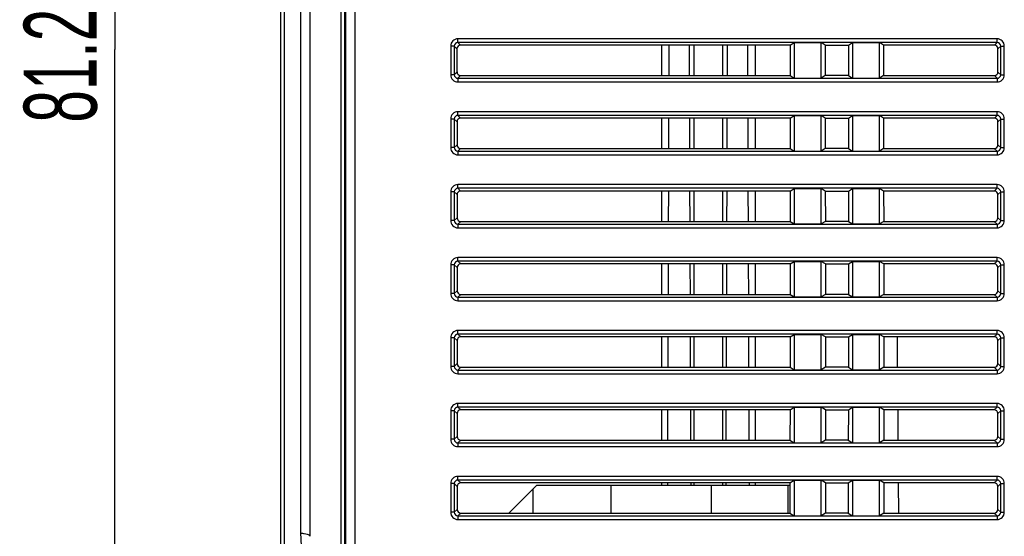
# Model space of a CAD drawing. Header units: millimetres. Extents: x 0 to 420, y 0 to 297.
# Tile 70 of 119: x 68 to 122, y 193 to 222. Entities that reach past the tile are written whole.
import ezdxf

# ---------------------------------------------------------------- set-up
doc = ezdxf.new("R2010")
doc.units = ezdxf.units.MM
doc.header["$LTSCALE"] = 23.1
doc.layers.get('0').update_dxf_attribs({"linetype": 'CONTINUOUS'})
doc.styles.get("Standard").update_dxf_attribs({"font": 'txt', "width": 0.6})
doc.dimstyles.new('DIMSTYLE_1', dxfattribs={"dimtxt": 4, "dimasz": 2.6, "dimexe": 1.2, "dimexo": 0.1, "dimgap": 1, "dimtad": 1, "dimzin": 0, "dimdsep": 46, "dimtxsty": 'Standard', "dimblk": '_FILLED', "dimblk1": '_FILLED', "dimblk2": '_FILLED', "dimcen": 0.09, "dimazin": 0, "dimtp": 0.01, "dimtm": 0.01, "dimtfac": 1, "dimtofl": 0, "dimtmove": 0, "dimatfit": 3, "dimldrblk": '_FILLED', "dimfxl": 1, "dimtolj": 1, "dimtzin": 0, "dimarcsym": 0})

# ---------------------------------------------------------------- blocks, each defined once
blk = doc.blocks.new('_FILLED')
at = {"color": 0, "linetype": 'ByBlock'}
blk.add_solid([(0, 0), (-1, 0.192), (-1, -0.192)], dxfattribs=at)
blk = doc.blocks.new('*D3')
at = {"color": 2, "linetype": 'Continuous', "transparency": 16777216}
for p, q in [((83.159, 260.709), (71.962, 260.709)), ((73.162, 260.709), (73.162, 220.109)), ((73.162, 179.509), (73.162, 220.109)), ((87.734, 179.509), (71.962, 179.509))]:
    blk.add_line(p, q, dxfattribs=at)
at = {"color": 2, "linetype": 'Continuous', "transparency": 16777216, "xscale": 2.6, "yscale": 2.6, "zscale": 2.6}
for p, rotation in [((73.162, 260.709), 90), ((73.162, 179.509), 270)]:
    blk.add_blockref('_FILLED', p, dxfattribs=dict(at, rotation=rotation))
at = {"color": 2, "linetype": 'Continuous', "transparency": 16777216, "insert": (68.162, 220.109), "char_height": 4, "width": 12, "attachment_point": 2, "rotation": 90, "line_spacing_factor": 0.9}
blk.add_mtext('81.20', dxfattribs=at)
blk = doc.blocks.new('*D4')
at = {"color": 2, "linetype": 'Continuous', "transparency": 16777216}
for p, q in [((83.159, 260.709), (63.962, 260.709)), ((65.162, 260.709), (65.162, 212.284)), ((65.162, 163.859), (65.162, 212.284)), ((97.847, 163.859), (63.962, 163.859))]:
    blk.add_line(p, q, dxfattribs=at)
at = {"color": 2, "linetype": 'Continuous', "transparency": 16777216, "xscale": 2.6, "yscale": 2.6, "zscale": 2.6}
for p, rotation in [((65.162, 260.709), 90), ((65.162, 163.859), 270)]:
    blk.add_blockref('_FILLED', p, dxfattribs=dict(at, rotation=rotation))
at = {"color": 2, "linetype": 'Continuous', "transparency": 16777216, "insert": (60.162, 212.284), "char_height": 4, "width": 12, "attachment_point": 2, "rotation": 90, "line_spacing_factor": 0.9}
blk.add_mtext('96.85', dxfattribs=at)

msp = doc.modelspace()

# ---------------------------------------------------------------- linework, layer by layer
at = {"color": 7, "linetype": 'Continuous'}
for p, q in [((82.262, 183.474), (82.262, 246.609)), ((82.462, 183.475), (82.462, 246.609)), ((83.357, 193.593), (83.357, 246.609)), ((83.857, 246.609), (83.857, 193.406)), ((85.563, 246.609), (85.563, 183.503)), ((85.763, 246.609), (85.763, 183.509)), ((85.817, 246.609), (85.817, 183.509)), ((86.317, 246.609), (86.317, 183.512)), ((91.978, 220.494), (91.978, 220.693)), ((121.547, 220.693), (91.978, 220.693)), ((91.978, 220.494), (92.125, 220.346)), ((121.547, 220.494), (91.978, 220.494)), ((110.2, 220.346), (92.125, 220.346)), ((103.15, 220.346), (103.15, 218.673)), ((103.548, 220.346), (103.542, 218.673)), ((104.683, 218.673), (104.677, 220.346)), ((104.912, 220.346), (104.912, 218.673)), ((106.512, 218.673), (106.512, 220.346)), ((106.748, 220.346), (106.742, 218.673)), ((107.883, 218.673), (107.877, 220.346)), ((108.274, 220.346), (108.275, 218.673)), ((110.2, 220.346), (110.42, 220.483)), ((110.2, 220.346), (110.2, 218.673)), ((110.42, 220.483), (110.42, 218.536)), ((110.42, 220.483), (111.905, 220.483)), ((111.905, 218.536), (111.905, 220.483)), ((112.124, 220.346), (111.905, 220.483)), ((112.124, 220.346), (112.125, 218.673)), ((112.124, 220.346), (113.4, 220.346)), ((113.4, 220.346), (113.62, 220.483)), ((113.4, 220.346), (113.4, 218.673)), ((113.62, 220.483), (113.62, 218.536)), ((113.62, 220.483), (115.105, 220.483)), ((115.105, 218.536), (115.105, 220.483)), ((115.324, 220.346), (115.105, 220.483)), ((115.324, 220.346), (115.325, 218.673)), ((121.4, 220.346), (115.324, 220.346)), ((121.547, 220.494), (121.4, 220.346)), ((121.547, 220.494), (121.547, 220.693)), ((91.579, 220.294), (91.579, 218.725)), ((91.778, 220.294), (91.579, 220.294)), ((91.778, 220.294), (91.778, 218.725)), ((91.778, 220.294), (91.926, 220.147)), ((91.926, 220.147), (91.926, 218.872)), ((121.746, 220.294), (121.599, 220.147)), ((121.599, 218.872), (121.599, 220.147)), ((121.746, 218.725), (121.746, 220.294)), ((121.746, 220.294), (121.946, 220.294)), ((121.946, 218.725), (121.946, 220.294)), ((91.778, 218.725), (91.579, 218.725)), ((91.778, 218.725), (91.926, 218.872)), ((121.746, 218.725), (121.599, 218.872)), ((121.746, 218.725), (121.946, 218.725)), ((91.978, 218.525), (92.125, 218.673)), ((91.978, 218.525), (91.978, 218.326)), ((91.978, 218.525), (121.547, 218.525)), ((91.978, 218.326), (121.547, 218.326)), ((92.125, 218.673), (110.2, 218.673)), ((110.2, 218.673), (110.42, 218.536)), ((110.42, 218.536), (111.905, 218.536)), ((112.125, 218.673), (111.905, 218.536)), ((113.4, 218.673), (112.125, 218.673)), ((113.4, 218.673), (113.62, 218.536)), ((113.62, 218.536), (115.105, 218.536)), ((115.325, 218.673), (115.105, 218.536)), ((115.325, 218.673), (121.4, 218.673)), ((121.547, 218.525), (121.4, 218.673)), ((121.547, 218.525), (121.547, 218.326)), ((91.978, 216.494), (91.978, 216.693)), ((121.547, 216.693), (91.978, 216.693)), ((121.547, 216.494), (121.547, 216.693)), ((91.579, 216.294), (91.579, 214.725)), ((91.778, 216.294), (91.579, 216.294)), ((91.778, 216.294), (91.778, 214.725)), ((91.778, 216.294), (91.927, 216.146)), ((91.927, 216.146), (91.927, 214.874)), ((91.978, 216.494), (92.126, 216.345)), ((121.547, 216.494), (91.978, 216.494)), ((110.198, 216.345), (92.126, 216.345)), ((103.148, 216.345), (103.148, 214.674)), ((103.534, 216.345), (103.528, 214.674)), ((104.697, 214.674), (104.691, 216.345)), ((104.912, 216.345), (104.912, 214.674)), ((106.512, 214.674), (106.512, 216.345)), ((106.734, 216.345), (106.728, 214.674)), ((107.897, 214.674), (107.891, 216.345)), ((108.276, 216.345), (108.277, 214.674)), ((110.198, 216.345), (110.42, 216.483)), ((110.198, 216.345), (110.198, 214.674)), ((110.42, 216.483), (110.42, 214.536)), ((110.42, 216.483), (111.905, 216.483)), ((111.905, 214.536), (111.905, 216.483)), ((112.126, 216.345), (111.905, 216.483)), ((112.126, 216.345), (112.127, 214.674)), ((112.126, 216.345), (113.398, 216.345)), ((113.398, 216.345), (113.62, 216.483)), ((113.398, 216.345), (113.398, 214.674)), ((113.62, 216.483), (113.62, 214.536)), ((113.62, 216.483), (115.105, 216.483)), ((115.105, 214.536), (115.105, 216.483)), ((115.326, 216.345), (115.105, 216.483)), ((115.326, 216.345), (115.327, 214.674)), ((121.399, 216.345), (115.326, 216.345)), ((121.547, 216.494), (121.399, 216.345)), ((121.746, 216.294), (121.598, 216.146)), ((121.598, 214.874), (121.598, 216.146)), ((121.746, 214.725), (121.746, 216.294)), ((121.746, 216.294), (121.946, 216.294)), ((121.946, 214.725), (121.946, 216.294)), ((91.778, 214.725), (91.579, 214.725)), ((91.778, 214.725), (91.927, 214.874)), ((91.978, 214.525), (92.126, 214.674)), ((91.978, 214.525), (91.978, 214.326)), ((91.978, 214.525), (121.547, 214.525)), ((92.126, 214.674), (110.198, 214.674)), ((110.198, 214.674), (110.42, 214.536)), ((110.42, 214.536), (111.905, 214.536)), ((112.127, 214.674), (111.905, 214.536)), ((113.398, 214.674), (112.127, 214.674)), ((113.398, 214.674), (113.62, 214.536)), ((113.62, 214.536), (115.105, 214.536)), ((115.327, 214.674), (115.105, 214.536)), ((115.327, 214.674), (121.398, 214.674)), ((121.547, 214.525), (121.398, 214.674)), ((121.547, 214.525), (121.547, 214.326)), ((121.746, 214.725), (121.598, 214.874)), ((121.746, 214.725), (121.946, 214.725)), ((91.978, 214.326), (121.547, 214.326)), ((91.579, 212.294), (91.579, 210.725)), ((91.778, 212.294), (91.579, 212.294)), ((91.778, 212.294), (91.778, 210.725)), ((91.778, 212.294), (91.928, 212.145)), ((91.978, 212.494), (91.978, 212.693)), ((121.547, 212.693), (91.978, 212.693)), ((91.978, 212.494), (92.127, 212.344)), ((121.547, 212.494), (91.978, 212.494)), ((110.196, 212.344), (92.127, 212.344)), ((103.146, 212.344), (103.146, 210.676)), ((103.52, 212.344), (103.514, 210.676)), ((104.711, 210.676), (104.705, 212.344)), ((104.912, 212.344), (104.912, 210.676)), ((106.512, 210.676), (106.512, 212.344)), ((106.72, 212.344), (106.714, 210.676)), ((107.911, 210.676), (107.905, 212.344)), ((108.278, 212.344), (108.279, 210.676)), ((110.196, 212.344), (110.42, 212.483)), ((110.196, 212.344), (110.196, 210.676)), ((110.42, 212.483), (110.42, 210.536)), ((110.42, 212.483), (111.905, 212.483)), ((111.905, 210.536), (111.905, 212.483)), ((112.128, 212.344), (111.905, 212.483)), ((112.128, 212.344), (112.129, 210.676)), ((112.128, 212.344), (113.396, 212.344)), ((113.396, 212.344), (113.62, 212.483)), ((113.396, 212.344), (113.396, 210.676)), ((113.62, 212.483), (113.62, 210.536)), ((113.62, 212.483), (115.105, 212.483)), ((115.105, 210.536), (115.105, 212.483)), ((115.328, 212.344), (115.105, 212.483)), ((115.328, 212.344), (115.329, 210.676)), ((121.398, 212.344), (115.328, 212.344)), ((121.547, 212.494), (121.398, 212.344)), ((121.547, 212.494), (121.547, 212.693)), ((121.746, 212.294), (121.597, 212.145)), ((121.746, 210.725), (121.746, 212.294)), ((121.746, 212.294), (121.946, 212.294)), ((121.946, 210.725), (121.946, 212.294)), ((91.928, 212.145), (91.928, 210.875)), ((121.596, 210.875), (121.597, 212.145)), ((91.778, 210.725), (91.579, 210.725)), ((91.778, 210.725), (91.928, 210.875)), ((91.978, 210.525), (92.128, 210.676)), ((92.128, 210.676), (110.196, 210.676)), ((110.196, 210.676), (110.42, 210.536)), ((112.129, 210.676), (111.905, 210.536)), ((113.396, 210.676), (112.129, 210.676)), ((113.396, 210.676), (113.62, 210.536)), ((115.329, 210.676), (115.105, 210.536)), ((115.329, 210.676), (121.397, 210.676)), ((121.547, 210.525), (121.397, 210.676)), ((121.746, 210.725), (121.596, 210.875)), ((121.746, 210.725), (121.946, 210.725)), ((91.978, 210.525), (91.978, 210.326)), ((91.978, 210.525), (121.547, 210.525)), ((91.978, 210.326), (121.547, 210.326)), ((110.42, 210.536), (111.905, 210.536)), ((113.62, 210.536), (115.105, 210.536)), ((121.547, 210.525), (121.547, 210.326)), ((91.978, 208.494), (91.978, 208.693)), ((121.547, 208.693), (91.978, 208.693)), ((91.978, 208.494), (92.128, 208.343)), ((121.547, 208.494), (91.978, 208.494)), ((110.194, 208.343), (110.42, 208.483)), ((110.42, 208.483), (110.42, 206.536)), ((110.42, 208.483), (111.905, 208.483)), ((111.905, 206.536), (111.905, 208.483)), ((112.13, 208.343), (111.905, 208.483)), ((113.394, 208.343), (113.62, 208.483)), ((113.62, 208.483), (113.62, 206.536)), ((113.62, 208.483), (115.105, 208.483)), ((115.105, 206.536), (115.105, 208.483)), ((115.33, 208.343), (115.105, 208.483)), ((121.547, 208.494), (121.396, 208.343)), ((121.547, 208.494), (121.547, 208.693)), ((91.579, 208.294), (91.579, 206.725)), ((91.778, 208.294), (91.579, 208.294)), ((91.778, 208.294), (91.778, 206.725)), ((91.778, 208.294), (91.929, 208.143)), ((91.929, 208.143), (91.93, 206.876)), ((110.194, 208.343), (92.128, 208.343)), ((103.144, 208.343), (103.144, 206.677)), ((103.506, 208.343), (103.5, 206.677)), ((104.725, 206.677), (104.719, 208.343)), ((104.912, 208.343), (104.912, 206.677)), ((106.512, 206.677), (106.512, 208.343)), ((106.706, 208.343), (106.7, 206.677)), ((107.925, 206.677), (107.919, 208.343)), ((108.28, 208.343), (108.281, 206.677)), ((110.194, 208.343), (110.194, 206.677)), ((112.13, 208.343), (112.131, 206.677)), ((112.13, 208.343), (113.394, 208.343)), ((113.394, 208.343), (113.394, 206.677)), ((115.33, 208.343), (115.331, 206.677)), ((121.396, 208.343), (115.33, 208.343)), ((121.595, 206.876), (121.596, 208.143)), ((121.746, 208.294), (121.596, 208.143)), ((121.746, 206.725), (121.746, 208.294)), ((121.746, 208.294), (121.946, 208.294)), ((121.946, 206.725), (121.946, 208.294)), ((91.778, 206.725), (91.93, 206.876)), ((121.746, 206.725), (121.595, 206.876)), ((91.778, 206.725), (91.579, 206.725)), ((91.978, 206.525), (92.129, 206.677)), ((91.978, 206.525), (91.978, 206.326)), ((91.978, 206.525), (121.547, 206.525)), ((91.978, 206.326), (121.547, 206.326)), ((92.129, 206.677), (110.194, 206.677)), ((110.194, 206.677), (110.42, 206.536)), ((110.42, 206.536), (111.905, 206.536)), ((112.131, 206.677), (111.905, 206.536)), ((113.394, 206.677), (112.131, 206.677)), ((113.394, 206.677), (113.62, 206.536)), ((113.62, 206.536), (115.105, 206.536)), ((115.331, 206.677), (115.105, 206.536)), ((115.331, 206.677), (121.396, 206.677)), ((121.547, 206.525), (121.396, 206.677)), ((121.547, 206.525), (121.547, 206.326)), ((121.746, 206.725), (121.946, 206.725)), ((91.978, 204.494), (91.978, 204.693)), ((121.547, 204.693), (91.978, 204.693)), ((121.547, 204.494), (121.547, 204.693)), ((91.579, 204.294), (91.579, 202.725)), ((91.778, 204.294), (91.579, 204.294)), ((91.778, 204.294), (91.778, 202.725)), ((91.778, 204.294), (91.93, 204.142)), ((91.93, 204.142), (91.931, 202.877)), ((91.978, 204.494), (92.13, 204.341)), ((121.547, 204.494), (91.978, 204.494)), ((110.193, 204.341), (92.13, 204.341)), ((103.143, 204.341), (103.142, 202.678)), ((103.492, 204.341), (103.486, 202.678)), ((104.739, 202.678), (104.733, 204.341)), ((104.912, 204.341), (104.912, 202.678)), ((106.512, 202.678), (106.512, 204.341)), ((106.692, 204.341), (106.686, 202.678)), ((107.939, 202.678), (107.933, 204.341)), ((108.282, 204.341), (108.283, 202.678)), ((110.193, 204.341), (110.192, 202.678)), ((110.193, 204.341), (110.42, 204.483)), ((110.42, 204.483), (110.42, 202.536)), ((110.42, 204.483), (111.905, 204.483)), ((111.905, 202.536), (111.905, 204.483)), ((112.132, 204.341), (111.905, 204.483)), ((112.132, 204.341), (112.133, 202.678)), ((112.132, 204.341), (113.393, 204.341)), ((113.393, 204.341), (113.392, 202.678)), ((113.393, 204.341), (113.62, 204.483)), ((113.62, 204.483), (113.62, 202.536)), ((113.62, 204.483), (115.105, 204.483)), ((115.105, 202.536), (115.105, 204.483)), ((115.332, 204.341), (115.105, 204.483)), ((115.332, 204.341), (115.333, 202.678)), ((121.395, 204.341), (115.332, 204.341)), ((116.095, 202.678), (116.081, 204.341)), ((121.547, 204.494), (121.395, 204.341)), ((121.746, 204.294), (121.594, 204.142)), ((121.594, 202.877), (121.594, 204.142)), ((121.746, 202.725), (121.746, 204.294)), ((121.746, 204.294), (121.946, 204.294)), ((121.946, 202.725), (121.946, 204.294)), ((91.778, 202.725), (91.579, 202.725)), ((91.778, 202.725), (91.931, 202.877)), ((91.978, 202.525), (92.13, 202.678)), ((91.978, 202.525), (91.978, 202.326)), ((91.978, 202.525), (121.547, 202.525)), ((92.13, 202.678), (110.192, 202.678)), ((110.192, 202.678), (110.42, 202.536)), ((110.42, 202.536), (111.905, 202.536)), ((112.133, 202.678), (111.905, 202.536)), ((113.392, 202.678), (112.133, 202.678)), ((113.392, 202.678), (113.62, 202.536)), ((113.62, 202.536), (115.105, 202.536)), ((115.333, 202.678), (115.105, 202.536)), ((115.333, 202.678), (121.395, 202.678)), ((121.547, 202.525), (121.395, 202.678)), ((121.547, 202.525), (121.547, 202.326)), ((121.746, 202.725), (121.594, 202.877)), ((121.746, 202.725), (121.946, 202.725)), ((91.978, 202.326), (121.547, 202.326)), ((91.978, 200.494), (91.978, 200.693)), ((121.547, 200.693), (91.978, 200.693)), ((91.978, 200.494), (92.131, 200.34)), ((121.547, 200.494), (91.978, 200.494)), ((110.191, 200.34), (110.42, 200.483)), ((110.42, 200.483), (110.42, 198.536)), ((110.42, 200.483), (111.905, 200.483)), ((111.905, 198.536), (111.905, 200.483)), ((112.134, 200.34), (111.905, 200.483)), ((113.391, 200.34), (113.62, 200.483)), ((113.62, 200.483), (113.62, 198.536)), ((113.62, 200.483), (115.105, 200.483)), ((115.105, 198.536), (115.105, 200.483)), ((115.334, 200.34), (115.105, 200.483)), ((121.547, 200.494), (121.394, 200.34)), ((121.547, 200.494), (121.547, 200.693)), ((91.579, 200.294), (91.579, 198.725)), ((91.778, 200.294), (91.579, 200.294)), ((91.778, 200.294), (91.778, 198.725)), ((91.778, 200.294), (91.932, 200.141)), ((91.932, 200.141), (91.932, 198.878)), ((110.191, 200.34), (92.131, 200.34)), ((103.141, 200.34), (103.14, 198.679)), ((103.478, 200.34), (103.472, 198.679)), ((104.752, 198.679), (104.747, 200.34)), ((104.912, 200.34), (104.912, 198.679)), ((106.512, 198.679), (106.512, 200.34)), ((106.678, 200.34), (106.672, 198.679)), ((107.952, 198.679), (107.947, 200.34)), ((108.284, 200.34), (108.285, 198.679)), ((110.191, 200.34), (110.19, 198.679)), ((112.134, 200.34), (112.135, 198.679)), ((112.134, 200.34), (113.391, 200.34)), ((113.391, 200.34), (113.39, 198.679)), ((115.334, 200.34), (115.335, 198.679)), ((121.394, 200.34), (115.334, 200.34)), ((116.13, 198.679), (116.116, 200.34)), ((121.746, 200.294), (121.593, 200.141)), ((121.593, 198.878), (121.593, 200.141)), ((121.746, 200.294), (121.946, 200.294)), ((121.746, 198.725), (121.746, 200.294)), ((121.946, 198.725), (121.946, 200.294)), ((91.778, 198.725), (91.932, 198.878)), ((121.746, 198.725), (121.593, 198.878)), ((91.778, 198.725), (91.579, 198.725)), ((91.978, 198.525), (92.131, 198.679)), ((91.978, 198.525), (91.978, 198.326)), ((91.978, 198.525), (121.547, 198.525)), ((91.978, 198.326), (121.547, 198.326)), ((92.131, 198.679), (110.19, 198.679)), ((110.19, 198.679), (110.42, 198.536)), ((110.42, 198.536), (111.905, 198.536)), ((112.135, 198.679), (111.905, 198.536)), ((113.39, 198.679), (112.135, 198.679)), ((113.39, 198.679), (113.62, 198.536)), ((113.62, 198.536), (115.105, 198.536)), ((115.335, 198.679), (115.105, 198.536)), ((115.335, 198.679), (121.393, 198.679)), ((121.547, 198.525), (121.393, 198.679)), ((121.547, 198.525), (121.547, 198.326)), ((121.746, 198.725), (121.946, 198.725)), ((91.978, 196.494), (91.978, 196.693)), ((121.547, 196.693), (91.978, 196.693)), ((121.547, 196.494), (121.547, 196.693)), ((91.579, 196.294), (91.579, 194.725)), ((91.778, 196.294), (91.579, 196.294)), ((91.778, 196.294), (91.778, 194.725)), ((91.778, 196.294), (91.933, 196.14)), ((91.933, 196.14), (91.933, 194.88)), ((91.978, 196.494), (92.132, 196.339)), ((121.547, 196.494), (91.978, 196.494)), ((110.189, 196.339), (92.132, 196.339)), ((96.302, 196.209), (94.773, 194.68)), ((96.302, 196.209), (110.189, 196.209)), ((100.373, 194.68), (100.377, 196.209)), ((103.139, 196.339), (103.139, 196.209)), ((103.464, 196.339), (103.464, 196.209)), ((104.761, 196.209), (104.761, 196.339)), ((104.912, 196.339), (104.912, 196.209)), ((105.863, 196.209), (105.859, 194.68)), ((106.512, 196.209), (106.512, 196.339)), ((106.664, 196.339), (106.664, 196.209)), ((107.961, 196.209), (107.961, 196.339)), ((108.286, 196.339), (108.286, 196.209)), ((110.063, 196.209), (110.063, 194.68)), ((110.189, 196.339), (110.188, 194.68)), ((110.189, 196.339), (110.42, 196.483)), ((110.42, 196.483), (110.42, 194.536)), ((110.42, 196.483), (111.905, 196.483)), ((111.905, 194.536), (111.905, 196.483)), ((112.136, 196.339), (111.905, 196.483)), ((112.136, 196.339), (112.137, 194.68)), ((112.136, 196.339), (113.389, 196.339)), ((113.389, 196.339), (113.388, 194.68)), ((113.389, 196.339), (113.62, 196.483)), ((113.62, 196.483), (113.62, 194.536)), ((113.62, 196.483), (115.105, 196.483)), ((115.336, 196.339), (115.105, 196.483)), ((115.105, 194.536), (115.105, 196.483)), ((121.393, 196.339), (115.336, 196.339)), ((115.336, 196.339), (115.337, 194.68)), ((116.165, 194.68), (116.15, 196.339)), ((121.547, 196.494), (121.393, 196.339)), ((121.591, 194.88), (121.592, 196.14)), ((121.746, 196.294), (121.592, 196.14)), ((121.746, 196.294), (121.946, 196.294)), ((121.746, 194.725), (121.746, 196.294)), ((121.946, 194.725), (121.946, 196.294)), ((96.103, 194.68), (96.103, 196.01)), ((91.778, 194.725), (91.579, 194.725)), ((91.778, 194.725), (91.933, 194.88)), ((91.978, 194.525), (92.133, 194.68)), ((91.978, 194.525), (91.978, 194.326)), ((91.978, 194.525), (121.547, 194.525)), ((92.133, 194.68), (110.188, 194.68)), ((110.188, 194.68), (110.42, 194.536)), ((110.42, 194.536), (111.905, 194.536)), ((112.137, 194.68), (111.905, 194.536)), ((113.388, 194.68), (112.137, 194.68)), ((113.388, 194.68), (113.62, 194.536)), ((113.62, 194.536), (115.105, 194.536)), ((115.337, 194.68), (115.105, 194.536)), ((115.337, 194.68), (121.392, 194.68)), ((121.547, 194.525), (121.392, 194.68)), ((121.547, 194.525), (121.547, 194.326)), ((121.746, 194.725), (121.591, 194.88)), ((121.746, 194.725), (121.946, 194.725)), ((91.978, 194.326), (121.547, 194.326)), ((83.487, 190.997), (83.357, 193.593))]:
    msp.add_line(p, q, dxfattribs=at)
for centre, major_axis, ratio, start_param, end_param in [((92.126, 220.146), (-0.14, 0.145), 0.992124, -0.762279, 0.800921), ((121.398, 220.146), (0.14, 0.145), 0.992124, -0.800921, 0.762279), ((92.127, 218.874), (0.145, 0.139), 0.992729, 2.380917, 3.944118), ((121.398, 218.874), (0.145, -0.139), 0.992729, -0.802525, 0.760675), ((92.128, 216.144), (-0.14, 0.145), 0.992124, -0.762279, 0.800921), ((121.397, 216.144), (0.14, 0.145), 0.992124, -0.800921, 0.762279), ((92.128, 214.875), (0.145, 0.139), 0.992729, 2.380917, 3.944118), ((121.397, 214.875), (0.145, -0.139), 0.992729, -0.802525, 0.760675), ((92.129, 212.143), (-0.14, 0.145), 0.992124, -0.762279, 0.800921), ((121.396, 212.143), (0.14, 0.145), 0.992124, -0.800921, 0.762279), ((92.129, 210.876), (0.145, 0.139), 0.992729, 2.380917, 3.944118), ((121.396, 210.876), (0.145, -0.139), 0.992729, -0.802525, 0.760675), ((92.13, 208.142), (-0.14, 0.145), 0.992124, -0.762279, 0.800921), ((121.395, 208.142), (0.14, 0.145), 0.992124, -0.800921, 0.762279), ((92.13, 206.877), (0.145, 0.139), 0.992729, 2.380917, 3.944118), ((121.394, 206.877), (0.145, -0.139), 0.992729, -0.802525, 0.760675), ((92.131, 204.141), (-0.14, 0.145), 0.992124, -0.762279, 0.800921), ((121.394, 204.141), (0.14, 0.145), 0.992124, -0.800921, 0.762279), ((92.132, 202.879), (0.145, 0.139), 0.992729, 2.380917, 3.944118), ((121.393, 202.879), (0.145, -0.139), 0.992729, -0.802525, 0.760675), ((92.132, 200.139), (-0.14, 0.145), 0.992124, -0.762279, 0.800921), ((121.392, 200.139), (0.14, 0.145), 0.992124, -0.800921, 0.762279), ((92.133, 198.88), (0.145, 0.139), 0.992729, 2.380917, 3.944118), ((121.392, 198.88), (0.145, -0.139), 0.992729, -0.802525, 0.760675), ((92.134, 196.138), (-0.14, 0.145), 0.992124, -0.762279, 0.800921), ((121.391, 196.138), (0.14, 0.145), 0.992124, -0.800921, 0.762279), ((92.134, 194.881), (0.145, 0.139), 0.992729, 2.380917, 3.944118), ((121.391, 194.881), (0.145, -0.139), 0.992729, -0.802525, 0.760675)]:
    msp.add_ellipse(centre, major_axis=major_axis, ratio=ratio, start_param=start_param, end_param=end_param, dxfattribs=at)
for points, knots in [([(91.978, 220.693), (91.876, 220.693), (91.664, 220.608), (91.579, 220.396), (91.579, 220.294)], [0, 0, 0, 0, 0.50004, 1, 1, 1, 1]), ([(91.978, 220.494), (91.927, 220.494), (91.82, 220.452), (91.778, 220.345), (91.778, 220.294)], [0, 0, 0, 0, 0.500042, 1, 1, 1, 1]), ([(121.946, 220.294), (121.946, 220.396), (121.861, 220.608), (121.649, 220.693), (121.547, 220.693)], [0, 0, 0, 0, 0.50004, 1, 1, 1, 1]), ([(121.746, 220.294), (121.747, 220.345), (121.705, 220.452), (121.598, 220.494), (121.547, 220.494)], [0, 0, 0, 0, 0.500042, 1, 1, 1, 1]), ([(91.579, 218.725), (91.579, 218.623), (91.664, 218.411), (91.876, 218.326), (91.978, 218.326)], [0, 0, 0, 0, 0.50004, 1, 1, 1, 1]), ([(91.778, 218.725), (91.778, 218.674), (91.82, 218.567), (91.927, 218.525), (91.978, 218.525)], [0, 0, 0, 0, 0.500042, 1, 1, 1, 1]), ([(121.547, 218.525), (121.598, 218.525), (121.705, 218.567), (121.747, 218.674), (121.746, 218.725)], [0, 0, 0, 0, 0.500042, 1, 1, 1, 1]), ([(121.547, 218.326), (121.649, 218.326), (121.861, 218.411), (121.946, 218.623), (121.946, 218.725)], [0, 0, 0, 0, 0.50004, 1, 1, 1, 1]), ([(91.978, 216.693), (91.876, 216.693), (91.664, 216.608), (91.579, 216.396), (91.579, 216.294)], [0, 0, 0, 0, 0.50004, 1, 1, 1, 1]), ([(121.946, 216.294), (121.946, 216.396), (121.861, 216.608), (121.649, 216.693), (121.547, 216.693)], [0, 0, 0, 0, 0.50004, 1, 1, 1, 1]), ([(91.978, 216.494), (91.927, 216.494), (91.82, 216.452), (91.778, 216.345), (91.778, 216.294)], [0, 0, 0, 0, 0.500042, 1, 1, 1, 1]), ([(121.746, 216.294), (121.747, 216.345), (121.705, 216.452), (121.598, 216.494), (121.547, 216.494)], [0, 0, 0, 0, 0.500042, 1, 1, 1, 1]), ([(91.579, 214.725), (91.579, 214.623), (91.664, 214.411), (91.876, 214.326), (91.978, 214.326)], [0, 0, 0, 0, 0.50004, 1, 1, 1, 1]), ([(91.778, 214.725), (91.778, 214.674), (91.82, 214.567), (91.927, 214.525), (91.978, 214.525)], [0, 0, 0, 0, 0.500042, 1, 1, 1, 1]), ([(121.547, 214.326), (121.649, 214.326), (121.861, 214.411), (121.946, 214.623), (121.946, 214.725)], [0, 0, 0, 0, 0.50004, 1, 1, 1, 1]), ([(121.547, 214.525), (121.598, 214.525), (121.705, 214.567), (121.747, 214.674), (121.746, 214.725)], [0, 0, 0, 0, 0.500042, 1, 1, 1, 1]), ([(91.978, 212.693), (91.876, 212.693), (91.664, 212.608), (91.579, 212.396), (91.579, 212.294)], [0, 0, 0, 0, 0.50004, 1, 1, 1, 1]), ([(91.978, 212.494), (91.927, 212.494), (91.82, 212.452), (91.778, 212.345), (91.778, 212.294)], [0, 0, 0, 0, 0.500042, 1, 1, 1, 1]), ([(121.946, 212.294), (121.946, 212.396), (121.861, 212.608), (121.649, 212.693), (121.547, 212.693)], [0, 0, 0, 0, 0.50004, 1, 1, 1, 1]), ([(121.746, 212.294), (121.747, 212.345), (121.705, 212.452), (121.598, 212.494), (121.547, 212.494)], [0, 0, 0, 0, 0.500042, 1, 1, 1, 1]), ([(91.579, 210.725), (91.579, 210.623), (91.664, 210.411), (91.876, 210.326), (91.978, 210.326)], [0, 0, 0, 0, 0.50004, 1, 1, 1, 1]), ([(91.778, 210.725), (91.778, 210.674), (91.82, 210.567), (91.927, 210.525), (91.978, 210.525)], [0, 0, 0, 0, 0.500042, 1, 1, 1, 1]), ([(121.547, 210.326), (121.649, 210.326), (121.861, 210.411), (121.946, 210.623), (121.946, 210.725)], [0, 0, 0, 0, 0.50004, 1, 1, 1, 1]), ([(121.547, 210.525), (121.598, 210.525), (121.705, 210.567), (121.747, 210.674), (121.746, 210.725)], [0, 0, 0, 0, 0.500042, 1, 1, 1, 1]), ([(91.978, 208.693), (91.876, 208.693), (91.664, 208.608), (91.579, 208.396), (91.579, 208.294)], [0, 0, 0, 0, 0.50004, 1, 1, 1, 1]), ([(91.978, 208.494), (91.927, 208.494), (91.82, 208.452), (91.778, 208.345), (91.778, 208.294)], [0, 0, 0, 0, 0.500042, 1, 1, 1, 1]), ([(121.946, 208.294), (121.946, 208.396), (121.861, 208.608), (121.649, 208.693), (121.547, 208.693)], [0, 0, 0, 0, 0.50004, 1, 1, 1, 1]), ([(121.746, 208.294), (121.747, 208.345), (121.705, 208.452), (121.598, 208.494), (121.547, 208.494)], [0, 0, 0, 0, 0.500042, 1, 1, 1, 1]), ([(91.579, 206.725), (91.579, 206.623), (91.664, 206.411), (91.876, 206.326), (91.978, 206.326)], [0, 0, 0, 0, 0.50004, 1, 1, 1, 1]), ([(91.778, 206.725), (91.778, 206.674), (91.82, 206.567), (91.927, 206.525), (91.978, 206.525)], [0, 0, 0, 0, 0.500042, 1, 1, 1, 1]), ([(121.547, 206.326), (121.649, 206.326), (121.861, 206.411), (121.946, 206.623), (121.946, 206.725)], [0, 0, 0, 0, 0.50004, 1, 1, 1, 1]), ([(121.547, 206.525), (121.598, 206.525), (121.705, 206.567), (121.747, 206.674), (121.746, 206.725)], [0, 0, 0, 0, 0.500042, 1, 1, 1, 1]), ([(91.978, 204.693), (91.876, 204.693), (91.664, 204.608), (91.579, 204.396), (91.579, 204.294)], [0, 0, 0, 0, 0.50004, 1, 1, 1, 1]), ([(121.946, 204.294), (121.946, 204.396), (121.861, 204.608), (121.649, 204.693), (121.547, 204.693)], [0, 0, 0, 0, 0.50004, 1, 1, 1, 1]), ([(91.978, 204.494), (91.927, 204.494), (91.82, 204.452), (91.778, 204.345), (91.778, 204.294)], [0, 0, 0, 0, 0.500042, 1, 1, 1, 1]), ([(121.746, 204.294), (121.747, 204.345), (121.705, 204.452), (121.598, 204.494), (121.547, 204.494)], [0, 0, 0, 0, 0.500042, 1, 1, 1, 1]), ([(91.579, 202.725), (91.579, 202.623), (91.664, 202.411), (91.876, 202.326), (91.978, 202.326)], [0, 0, 0, 0, 0.50004, 1, 1, 1, 1]), ([(91.778, 202.725), (91.778, 202.674), (91.82, 202.567), (91.927, 202.525), (91.978, 202.525)], [0, 0, 0, 0, 0.500042, 1, 1, 1, 1]), ([(121.547, 202.326), (121.649, 202.326), (121.861, 202.411), (121.946, 202.623), (121.946, 202.725)], [0, 0, 0, 0, 0.50004, 1, 1, 1, 1]), ([(121.547, 202.525), (121.598, 202.525), (121.705, 202.567), (121.747, 202.674), (121.746, 202.725)], [0, 0, 0, 0, 0.500042, 1, 1, 1, 1]), ([(91.978, 200.693), (91.876, 200.693), (91.664, 200.608), (91.579, 200.396), (91.579, 200.294)], [0, 0, 0, 0, 0.50004, 1, 1, 1, 1]), ([(91.978, 200.494), (91.927, 200.494), (91.82, 200.452), (91.778, 200.345), (91.778, 200.294)], [0, 0, 0, 0, 0.500042, 1, 1, 1, 1]), ([(121.946, 200.294), (121.946, 200.396), (121.861, 200.608), (121.649, 200.693), (121.547, 200.693)], [0, 0, 0, 0, 0.50004, 1, 1, 1, 1]), ([(121.746, 200.294), (121.747, 200.345), (121.705, 200.452), (121.598, 200.494), (121.547, 200.494)], [0, 0, 0, 0, 0.500042, 1, 1, 1, 1]), ([(91.579, 198.725), (91.579, 198.623), (91.664, 198.411), (91.876, 198.326), (91.978, 198.326)], [0, 0, 0, 0, 0.50004, 1, 1, 1, 1]), ([(91.778, 198.725), (91.778, 198.674), (91.82, 198.567), (91.927, 198.525), (91.978, 198.525)], [0, 0, 0, 0, 0.500042, 1, 1, 1, 1]), ([(121.547, 198.326), (121.649, 198.326), (121.861, 198.411), (121.946, 198.623), (121.946, 198.725)], [0, 0, 0, 0, 0.50004, 1, 1, 1, 1]), ([(121.547, 198.525), (121.598, 198.525), (121.705, 198.567), (121.747, 198.674), (121.746, 198.725)], [0, 0, 0, 0, 0.500042, 1, 1, 1, 1]), ([(91.978, 196.693), (91.876, 196.693), (91.664, 196.608), (91.579, 196.396), (91.579, 196.294)], [0, 0, 0, 0, 0.50004, 1, 1, 1, 1]), ([(121.946, 196.294), (121.946, 196.396), (121.861, 196.608), (121.649, 196.693), (121.547, 196.693)], [0, 0, 0, 0, 0.50004, 1, 1, 1, 1]), ([(91.978, 196.494), (91.927, 196.494), (91.82, 196.452), (91.778, 196.345), (91.778, 196.294)], [0, 0, 0, 0, 0.500042, 1, 1, 1, 1]), ([(121.746, 196.294), (121.747, 196.345), (121.705, 196.452), (121.598, 196.494), (121.547, 196.494)], [0, 0, 0, 0, 0.500042, 1, 1, 1, 1]), ([(91.579, 194.725), (91.579, 194.623), (91.664, 194.411), (91.876, 194.326), (91.978, 194.326)], [0, 0, 0, 0, 0.50004, 1, 1, 1, 1]), ([(91.778, 194.725), (91.778, 194.674), (91.82, 194.567), (91.927, 194.525), (91.978, 194.525)], [0, 0, 0, 0, 0.500042, 1, 1, 1, 1]), ([(121.547, 194.326), (121.649, 194.326), (121.861, 194.411), (121.946, 194.623), (121.946, 194.725)], [0, 0, 0, 0, 0.50004, 1, 1, 1, 1]), ([(121.547, 194.525), (121.598, 194.525), (121.705, 194.567), (121.747, 194.674), (121.746, 194.725)], [0, 0, 0, 0, 0.500042, 1, 1, 1, 1]), ([(83.357, 193.593), (83.421, 193.581), (83.543, 193.56), (83.705, 193.525), (83.853, 193.469), (83.857, 193.408)], [0, 0, 0, 0, 0.356713, 0.661812, 1, 1, 1, 1])]:
    msp.add_open_spline(points, degree=3, knots=knots, dxfattribs=at)

# ---------------------------------------------------------------- dimensions: what is measured, and where the dimension line sits
at = {"color": 2, "linetype": 'Continuous'}
for base, p1, p2, angle, picture, middle in [((65.162, 260.709), (97.947, 163.859), (83.259, 260.709), 90, '*D4', (65.162, 212.359)), ((73.162, 179.509), (83.259, 260.709), (87.834, 179.509), 270, '*D3', (73.162, 220.034))]:
    dim = msp.add_linear_dim(base=base, p1=p1, p2=p2, angle=angle, dimstyle='DIMSTYLE_1', dxfattribs=at)
    dim.commit()
    dim.dimension.update_dxf_attribs({"geometry": picture, "text_midpoint": middle, "dimtype": 160})

doc.saveas('drawing.dxf')
